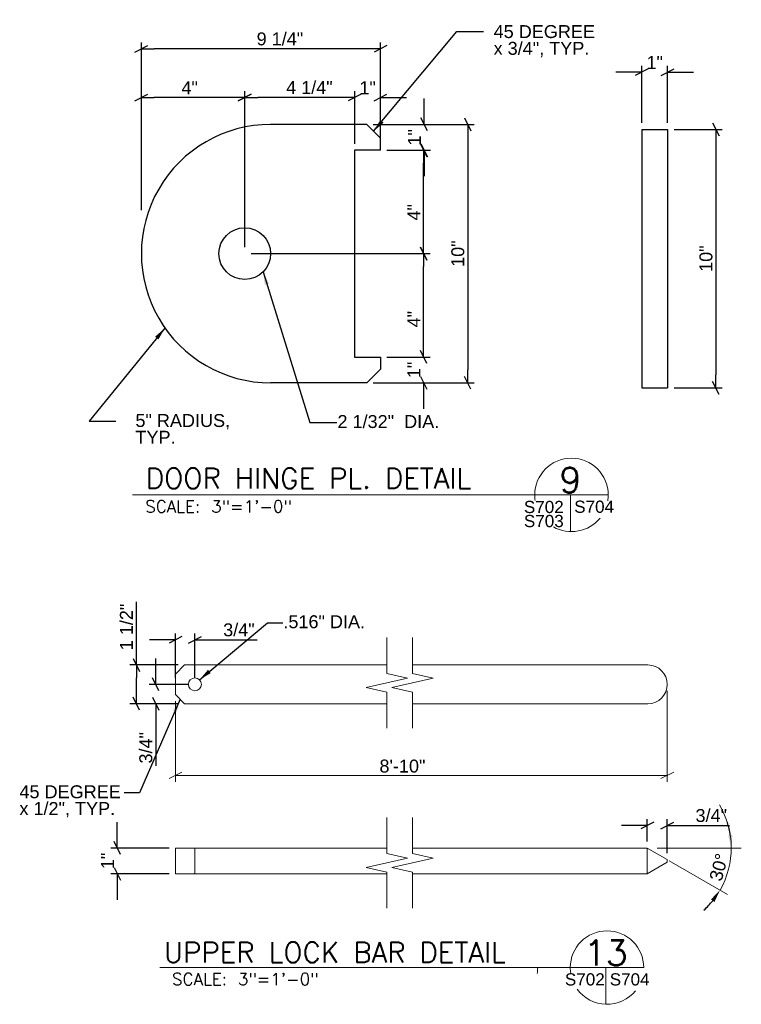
# Model space of a CAD drawing. Header units: inches. Extents: x 278 to 388, y 4 to 81.
# Tile 1 of 5: x 278 to 305, y 4 to 42. Entities that reach past the tile are written whole.
import ezdxf
from ezdxf.enums import TextEntityAlignment as Align

# ---------------------------------------------------------------- set-up
doc = ezdxf.new("R2010")
doc.units = ezdxf.units.IN
doc.header["$MEASUREMENT"] = 0
for name, color, linetype, lineweight in [('G-ANN-TTLB', 7, 'Continuous', 0), ('G-ANNO-DIM', 1, 'Continuous', 0), ('G-ANNO-TEXT', 7, 'Continuous', 0), ('S-STIF-TRAN', 3, 'Continuous', 30)]:
    doc.layers.add(name, color=color, linetype=linetype, lineweight=lineweight)
doc.styles.add("3 1'-0", font='arial.ttf', dxfattribs={"height": 0.5})
doc.styles.get("Standard").update_dxf_attribs({"font": 'txt.shx'})
doc.styles.add('SUBTITLE 4.7625', font='romans.shx', dxfattribs={"width": 0.8, "height": 187.5})
doc.styles.add('TITLE20', font='simplex.shx', dxfattribs={"height": 5000})
doc.dimstyles.new("3 1'-0", dxfattribs={"dimtxt": 0.5, "dimasz": 0.5, "dimexe": 0.25, "dimexo": 0.25, "dimgap": 0.125, "dimtad": 1, "dimdec": 4, "dimzin": 7, "dimdsep": 46, "dimlunit": 4, "dimtxsty": "3 1'-0", "dimblk": '_Oblique_0.5', "dimcen": 0.09, "dimadec": 4, "dimazin": 3, "dimtfac": 1, "dimtdec": 4, "dimtofl": 0, "dimtmove": 0, "dimatfit": 3, "dimfxl": 1, "dimfrac": 2, "dimtolj": 1, "dimtzin": 7, "dimarcsym": 1})

# ---------------------------------------------------------------- blocks, each defined once
blk = doc.blocks.new('_Oblique_0.5')
at = {"color": 0, "linetype": 'ByBlock', "lineweight": -2}
for p, q in [((0, 0), (-1, 0)), ((0.5, 0.25), (-0.5, -0.25))]:
    blk.add_line(p, q, dxfattribs=at)
blk = doc.blocks.new('*D44')
at = {"layer": 'Defpoints', "color": 0, "lineweight": 0, "transparency": 16777216}
for p in [(302.577, 40.087), (301.577, 37.872), (302.577, 37.872)]:
    blk.add_point(p, dxfattribs=at)
at = {"layer": 'G-ANNO-DIM', "color": 0, "lineweight": -2, "transparency": 16777216}
for p, q in [((301.077, 40.087), (300.577, 40.087)), ((301.577, 38.122), (301.577, 40.337)), ((302.577, 38.122), (302.577, 40.337)), ((303.077, 40.087), (303.577, 40.087))]:
    blk.add_line(p, q, dxfattribs=at)
at = {"layer": 'G-ANNO-DIM', "color": 0, "lineweight": -2, "transparency": 16777216, "xscale": 0.5, "yscale": 0.5, "zscale": 0.5}
blk.add_blockref('_Oblique_0.5', (301.577, 40.087), dxfattribs=at)
at = {"layer": 'G-ANNO-DIM', "color": 0, "lineweight": -2, "transparency": 16777216, "xscale": 0.5, "yscale": 0.5, "zscale": 0.5, "rotation": 180}
blk.add_blockref('_Oblique_0.5', (302.577, 40.087), dxfattribs=at)
at = {"layer": 'G-ANNO-DIM', "color": 0, "transparency": 16777216, "insert": (302.077, 40.463), "char_height": 0.5, "attachment_point": 5, "style": "3 1'-0"}
blk.add_mtext('\\A1;1"', dxfattribs=at)
blk = doc.blocks.new('*D45')
at = {"layer": 'Defpoints', "color": 0, "lineweight": 0, "transparency": 16777216}
for p in [(286.221, 33.066), (293.139, 33.066), (291.471, 29.066)]:
    blk.add_point(p, dxfattribs=at)
at = {"layer": 'G-ANNO-DIM', "color": 0, "lineweight": -2, "transparency": 16777216}
for p, q in [((286.471, 33.066), (293.389, 33.066)), ((293.139, 29.566), (293.139, 32.566)), ((291.721, 29.066), (293.389, 29.066))]:
    blk.add_line(p, q, dxfattribs=at)
at = {"layer": 'G-ANNO-DIM', "color": 0, "lineweight": -2, "transparency": 16777216, "xscale": 0.5, "yscale": 0.5, "zscale": 0.5}
for p, rotation in [((293.139, 33.066), 90), ((293.139, 29.066), 270)]:
    blk.add_blockref('_Oblique_0.5', p, dxfattribs=dict(at, rotation=rotation))
at = {"layer": 'G-ANNO-DIM', "color": 0, "transparency": 16777216, "insert": (292.764, 30.53), "char_height": 0.5, "attachment_point": 5, "rotation": 90, "style": "3 1'-0"}
blk.add_mtext('\\A1;4"', dxfattribs=at)
blk = doc.blocks.new('*D46')
at = {"layer": 'Defpoints', "color": 0, "lineweight": 0, "transparency": 16777216}
for p in [(291.471, 29.066), (290.94, 28.066), (293.139, 28.066)]:
    blk.add_point(p, dxfattribs=at)
at = {"layer": 'G-ANNO-DIM', "color": 0, "lineweight": -2, "transparency": 16777216}
for p, q in [((293.139, 29.566), (293.139, 30.066)), ((291.721, 29.066), (293.389, 29.066)), ((291.19, 28.066), (293.389, 28.066)), ((293.139, 27.566), (293.139, 27.066))]:
    blk.add_line(p, q, dxfattribs=at)
at = {"layer": 'G-ANNO-DIM', "color": 0, "lineweight": -2, "transparency": 16777216, "xscale": 0.5, "yscale": 0.5, "zscale": 0.5}
for p, rotation in [((293.139, 29.066), 270), ((293.139, 28.066), 90)]:
    blk.add_blockref('_Oblique_0.5', p, dxfattribs=dict(at, rotation=rotation))
at = {"layer": 'G-ANNO-DIM', "color": 0, "transparency": 16777216, "insert": (292.763, 28.566), "char_height": 0.5, "attachment_point": 5, "rotation": 90, "style": "3 1'-0"}
blk.add_mtext('\\A1;1"', dxfattribs=at)
blk = doc.blocks.new('*D47')
at = {"layer": 'Defpoints', "color": 0, "lineweight": 0, "transparency": 16777216}
for p in [(290.94, 38.066), (293.159, 38.066), (291.471, 37.066)]:
    blk.add_point(p, dxfattribs=at)
at = {"layer": 'G-ANNO-DIM', "color": 0, "lineweight": -2, "transparency": 16777216}
for p, q in [((293.159, 38.566), (293.159, 39.066)), ((291.19, 38.066), (293.409, 38.066)), ((291.721, 37.066), (293.409, 37.066)), ((293.159, 36.566), (293.159, 36.066))]:
    blk.add_line(p, q, dxfattribs=at)
at = {"layer": 'G-ANNO-DIM', "color": 0, "lineweight": -2, "transparency": 16777216, "xscale": 0.5, "yscale": 0.5, "zscale": 0.5}
for p, rotation in [((293.159, 38.066), 270), ((293.159, 37.066), 90)]:
    blk.add_blockref('_Oblique_0.5', p, dxfattribs=dict(at, rotation=rotation))
at = {"layer": 'G-ANNO-DIM', "color": 0, "transparency": 16777216, "insert": (292.783, 37.566), "char_height": 0.5, "attachment_point": 5, "rotation": 90, "style": "3 1'-0"}
blk.add_mtext('\\A1;1"', dxfattribs=at)
blk = doc.blocks.new('*D48')
at = {"layer": 'Defpoints', "color": 0, "lineweight": 0, "transparency": 16777216}
for p in [(290.471, 39.108), (290.471, 37.066), (291.471, 37.066)]:
    blk.add_point(p, dxfattribs=at)
at = {"layer": 'G-ANNO-DIM', "color": 0, "lineweight": -2, "transparency": 16777216}
for p, q in [((290.471, 37.316), (290.471, 39.358)), ((291.471, 37.316), (291.471, 39.358)), ((289.971, 39.108), (289.471, 39.108)), ((291.971, 39.108), (292.471, 39.108))]:
    blk.add_line(p, q, dxfattribs=at)
at = {"layer": 'G-ANNO-DIM', "color": 0, "lineweight": -2, "transparency": 16777216, "xscale": 0.5, "yscale": 0.5, "zscale": 0.5}
blk.add_blockref('_Oblique_0.5', (290.471, 39.108), dxfattribs=at)
at = {"layer": 'G-ANNO-DIM', "color": 0, "lineweight": -2, "transparency": 16777216, "xscale": 0.5, "yscale": 0.5, "zscale": 0.5, "rotation": 180}
blk.add_blockref('_Oblique_0.5', (291.471, 39.108), dxfattribs=at)
at = {"layer": 'G-ANNO-DIM', "color": 0, "transparency": 16777216, "insert": (290.971, 39.484), "char_height": 0.5, "attachment_point": 5, "style": "3 1'-0"}
blk.add_mtext('\\A1;1"', dxfattribs=at)
blk = doc.blocks.new('*D49')
at = {"layer": 'Defpoints', "color": 0, "lineweight": 0, "transparency": 16777216}
for p in [(286.221, 39.108), (290.471, 37.066), (286.221, 33.066)]:
    blk.add_point(p, dxfattribs=at)
at = {"layer": 'G-ANNO-DIM', "color": 0, "lineweight": -2, "transparency": 16777216}
for p, q in [((286.221, 33.316), (286.221, 39.358)), ((290.471, 37.316), (290.471, 39.358)), ((289.971, 39.108), (286.721, 39.108))]:
    blk.add_line(p, q, dxfattribs=at)
at = {"layer": 'G-ANNO-DIM', "color": 0, "lineweight": -2, "transparency": 16777216, "xscale": 0.5, "yscale": 0.5, "zscale": 0.5, "rotation": 180}
blk.add_blockref('_Oblique_0.5', (286.221, 39.108), dxfattribs=at)
at = {"layer": 'G-ANNO-DIM', "color": 0, "lineweight": -2, "transparency": 16777216, "xscale": 0.5, "yscale": 0.5, "zscale": 0.5}
blk.add_blockref('_Oblique_0.5', (290.471, 39.108), dxfattribs=at)
at = {"layer": 'G-ANNO-DIM', "color": 0, "transparency": 16777216, "insert": (288.719, 39.491), "char_height": 0.5, "attachment_point": 5, "style": "3 1'-0"}
blk.add_mtext('\\A1;4 1/4"', dxfattribs=at)
blk = doc.blocks.new('*D50')
at = {"layer": 'Defpoints', "color": 0, "lineweight": 0, "transparency": 16777216}
for p in [(282.221, 39.108), (282.221, 35.547), (286.221, 34.066)]:
    blk.add_point(p, dxfattribs=at)
at = {"layer": 'G-ANNO-DIM', "color": 0, "lineweight": -2, "transparency": 16777216}
for p, q in [((282.221, 35.797), (282.221, 39.358)), ((286.221, 34.316), (286.221, 39.358)), ((285.721, 39.108), (282.721, 39.108))]:
    blk.add_line(p, q, dxfattribs=at)
at = {"layer": 'G-ANNO-DIM', "color": 0, "lineweight": -2, "transparency": 16777216, "xscale": 0.5, "yscale": 0.5, "zscale": 0.5, "rotation": 180}
blk.add_blockref('_Oblique_0.5', (282.221, 39.108), dxfattribs=at)
at = {"layer": 'G-ANNO-DIM', "color": 0, "lineweight": -2, "transparency": 16777216, "xscale": 0.5, "yscale": 0.5, "zscale": 0.5}
blk.add_blockref('_Oblique_0.5', (286.221, 39.108), dxfattribs=at)
at = {"layer": 'G-ANNO-DIM', "color": 0, "transparency": 16777216, "insert": (284.088, 39.483), "char_height": 0.5, "attachment_point": 5, "style": "3 1'-0"}
blk.add_mtext('\\A1;4"', dxfattribs=at)
blk = doc.blocks.new('*D51')
at = {"layer": 'Defpoints', "color": 0, "lineweight": 0, "transparency": 16777216}
for p in [(291.471, 37.066), (293.139, 37.066), (286.721, 33.066)]:
    blk.add_point(p, dxfattribs=at)
at = {"layer": 'G-ANNO-DIM', "color": 0, "lineweight": -2, "transparency": 16777216}
for p, q in [((291.721, 37.066), (293.389, 37.066)), ((293.139, 33.566), (293.139, 36.566)), ((286.971, 33.066), (293.389, 33.066))]:
    blk.add_line(p, q, dxfattribs=at)
at = {"layer": 'G-ANNO-DIM', "color": 0, "lineweight": -2, "transparency": 16777216, "xscale": 0.5, "yscale": 0.5, "zscale": 0.5}
for p, rotation in [((293.139, 37.066), 90), ((293.139, 33.066), 270)]:
    blk.add_blockref('_Oblique_0.5', p, dxfattribs=dict(at, rotation=rotation))
at = {"layer": 'G-ANNO-DIM', "color": 0, "transparency": 16777216, "insert": (292.764, 34.666), "char_height": 0.5, "attachment_point": 5, "rotation": 90, "style": "3 1'-0"}
blk.add_mtext('\\A1;4"', dxfattribs=at)
blk = doc.blocks.new('*D52')
at = {"layer": 'Defpoints', "color": 0, "lineweight": 0, "transparency": 16777216}
for p in [(282.221, 40.99), (291.471, 37.066), (282.221, 34.493)]:
    blk.add_point(p, dxfattribs=at)
at = {"layer": 'G-ANNO-DIM', "color": 0, "lineweight": -2, "transparency": 16777216}
for p, q in [((282.221, 34.743), (282.221, 41.24)), ((291.471, 37.316), (291.471, 41.24)), ((290.971, 40.99), (282.721, 40.99))]:
    blk.add_line(p, q, dxfattribs=at)
at = {"layer": 'G-ANNO-DIM', "color": 0, "lineweight": -2, "transparency": 16777216, "xscale": 0.5, "yscale": 0.5, "zscale": 0.5, "rotation": 180}
blk.add_blockref('_Oblique_0.5', (282.221, 40.99), dxfattribs=at)
at = {"layer": 'G-ANNO-DIM', "color": 0, "lineweight": -2, "transparency": 16777216, "xscale": 0.5, "yscale": 0.5, "zscale": 0.5}
blk.add_blockref('_Oblique_0.5', (291.471, 40.99), dxfattribs=at)
at = {"layer": 'G-ANNO-DIM', "color": 0, "transparency": 16777216, "insert": (287.579, 41.373), "char_height": 0.5, "attachment_point": 5, "style": "3 1'-0"}
blk.add_mtext('\\A1;9 1/4"', dxfattribs=at)
blk = doc.blocks.new('*D53')
at = {"layer": 'Defpoints', "color": 0, "lineweight": 0, "transparency": 16777216}
for p in [(302.577, 37.872), (302.577, 27.872), (304.442, 27.872)]:
    blk.add_point(p, dxfattribs=at)
at = {"layer": 'G-ANNO-DIM', "color": 0, "lineweight": -2, "transparency": 16777216}
for p, q in [((302.827, 37.872), (304.692, 37.872)), ((304.442, 37.372), (304.442, 28.372)), ((302.827, 27.872), (304.692, 27.872))]:
    blk.add_line(p, q, dxfattribs=at)
at = {"layer": 'G-ANNO-DIM', "color": 0, "lineweight": -2, "transparency": 16777216, "xscale": 0.5, "yscale": 0.5, "zscale": 0.5}
for p, rotation in [((304.442, 37.872), 90), ((304.442, 27.872), 270)]:
    blk.add_blockref('_Oblique_0.5', p, dxfattribs=dict(at, rotation=rotation))
at = {"layer": 'G-ANNO-DIM', "color": 0, "transparency": 16777216, "insert": (304.062, 32.872), "char_height": 0.5, "attachment_point": 5, "rotation": 90, "style": "3 1'-0"}
blk.add_mtext('\\A1;10"', dxfattribs=at)
blk = doc.blocks.new('*D54')
at = {"layer": 'Defpoints', "color": 0, "lineweight": 0, "transparency": 16777216}
for p in [(290.94, 38.066), (290.94, 28.066), (294.842, 28.066)]:
    blk.add_point(p, dxfattribs=at)
at = {"layer": 'G-ANNO-DIM', "color": 0, "lineweight": -2, "transparency": 16777216}
for p, q in [((291.19, 38.066), (295.092, 38.066)), ((294.842, 37.566), (294.842, 28.566)), ((291.19, 28.066), (295.092, 28.066))]:
    blk.add_line(p, q, dxfattribs=at)
at = {"layer": 'G-ANNO-DIM', "color": 0, "lineweight": -2, "transparency": 16777216, "xscale": 0.5, "yscale": 0.5, "zscale": 0.5}
for p, rotation in [((294.842, 38.066), 90), ((294.842, 28.066), 270)]:
    blk.add_blockref('_Oblique_0.5', p, dxfattribs=dict(at, rotation=rotation))
at = {"layer": 'G-ANNO-DIM', "color": 0, "transparency": 16777216, "insert": (294.462, 33.066), "char_height": 0.5, "attachment_point": 5, "rotation": 90, "style": "3 1'-0"}
blk.add_mtext('\\A1;10"', dxfattribs=at)
blk = doc.blocks.new('BREAK LINE')
at = {"layer": 'G-ANNO-TEXT', "flags": 128}
blk.add_lwpolyline([(8.365, 9.202), (8.365, 8.475), (8.365, 6.429), (9.965, 6.066), (6.765, 5.339), (8.365, 4.975), (8.365, 2.202)], dxfattribs=at)
blk = doc.blocks.new('*D64')
at = {"layer": 'Defpoints', "color": 0, "lineweight": 0, "transparency": 16777216}
for p in [(302.561, 10.937), (301.787, 10.067), (302.561, 9.62)]:
    blk.add_point(p, dxfattribs=at)
at = {"layer": 'G-ANNO-DIM', "color": 0, "lineweight": -2, "transparency": 16777216}
for p, q in [((301.787, 10.317), (301.787, 11.187)), ((302.561, 9.87), (302.561, 11.187)), ((301.287, 10.937), (300.787, 10.937)), ((303.061, 10.937), (304.968, 10.937))]:
    blk.add_line(p, q, dxfattribs=at)
at = {"layer": 'G-ANNO-DIM', "color": 0, "lineweight": -2, "transparency": 16777216, "xscale": 0.5, "yscale": 0.5, "zscale": 0.5}
blk.add_blockref('_Oblique_0.5', (301.787, 10.937), dxfattribs=at)
at = {"layer": 'G-ANNO-DIM', "color": 0, "lineweight": -2, "transparency": 16777216, "xscale": 0.5, "yscale": 0.5, "zscale": 0.5, "rotation": 180}
blk.add_blockref('_Oblique_0.5', (302.561, 10.937), dxfattribs=at)
at = {"layer": 'G-ANNO-DIM', "color": 0, "transparency": 16777216, "insert": (304.265, 11.321), "char_height": 0.5, "attachment_point": 5, "style": "3 1'-0"}
blk.add_mtext('\\A1;3/4"', dxfattribs=at)
blk = doc.blocks.new('*D65')
at = {"layer": 'Defpoints', "color": 0, "lineweight": 0, "transparency": 16777216}
for p in [(282.028, 17.149), (283.894, 17.149), (283.894, 15.649)]:
    blk.add_point(p, dxfattribs=at)
at = {"layer": 'G-ANNO-DIM', "color": 0, "lineweight": -2, "transparency": 16777216}
for p, q in [((282.028, 17.149), (282.028, 19.591)), ((283.644, 17.149), (281.778, 17.149)), ((282.028, 16.149), (282.028, 16.649)), ((283.644, 15.649), (281.778, 15.649))]:
    blk.add_line(p, q, dxfattribs=at)
at = {"layer": 'G-ANNO-DIM', "color": 0, "lineweight": -2, "transparency": 16777216, "xscale": 0.5, "yscale": 0.5, "zscale": 0.5}
for p, rotation in [((282.028, 17.149), 90), ((282.028, 15.649), 270)]:
    blk.add_blockref('_Oblique_0.5', p, dxfattribs=dict(at, rotation=rotation))
at = {"layer": 'G-ANNO-DIM', "color": 0, "transparency": 16777216, "insert": (281.645, 18.62), "char_height": 0.5, "attachment_point": 5, "rotation": 90, "style": "3 1'-0"}
blk.add_mtext('\\A1;1 1/2"', dxfattribs=at)
blk = doc.blocks.new('*D66')
at = {"layer": 'Defpoints', "color": 0, "lineweight": 0, "transparency": 16777216}
for p in [(284.29, 18.122), (283.54, 16.399), (284.29, 16.399)]:
    blk.add_point(p, dxfattribs=at)
at = {"layer": 'G-ANNO-DIM', "color": 0, "lineweight": -2, "transparency": 16777216}
for p, q in [((283.54, 16.649), (283.54, 18.372)), ((284.29, 16.649), (284.29, 18.372)), ((283.04, 18.122), (282.54, 18.122)), ((284.79, 18.122), (286.697, 18.122))]:
    blk.add_line(p, q, dxfattribs=at)
at = {"layer": 'G-ANNO-DIM', "color": 0, "lineweight": -2, "transparency": 16777216, "xscale": 0.5, "yscale": 0.5, "zscale": 0.5}
blk.add_blockref('_Oblique_0.5', (283.54, 18.122), dxfattribs=at)
at = {"layer": 'G-ANNO-DIM', "color": 0, "lineweight": -2, "transparency": 16777216, "xscale": 0.5, "yscale": 0.5, "zscale": 0.5, "rotation": 180}
blk.add_blockref('_Oblique_0.5', (284.29, 18.122), dxfattribs=at)
at = {"layer": 'G-ANNO-DIM', "color": 0, "transparency": 16777216, "insert": (285.994, 18.506), "char_height": 0.5, "attachment_point": 5, "style": "3 1'-0"}
blk.add_mtext('\\A1;3/4"', dxfattribs=at)
blk = doc.blocks.new('*D67')
at = {"layer": 'Defpoints', "color": 0, "lineweight": 0, "transparency": 16777216}
for p in [(284.29, 16.399), (282.776, 15.649), (283.894, 15.649)]:
    blk.add_point(p, dxfattribs=at)
at = {"layer": 'G-ANNO-DIM', "color": 0, "lineweight": -2, "transparency": 16777216}
for p, q in [((282.776, 16.899), (282.776, 17.399)), ((284.04, 16.399), (282.526, 16.399)), ((283.644, 15.649), (282.526, 15.649)), ((282.776, 15.149), (282.776, 13.242))]:
    blk.add_line(p, q, dxfattribs=at)
at = {"layer": 'G-ANNO-DIM', "color": 0, "lineweight": -2, "transparency": 16777216, "xscale": 0.5, "yscale": 0.5, "zscale": 0.5}
for p, rotation in [((282.776, 16.399), 270), ((282.776, 15.649), 90)]:
    blk.add_blockref('_Oblique_0.5', p, dxfattribs=dict(at, rotation=rotation))
at = {"layer": 'G-ANNO-DIM', "color": 0, "transparency": 16777216, "insert": (282.393, 13.945), "char_height": 0.5, "attachment_point": 5, "rotation": 90, "style": "3 1'-0"}
blk.add_mtext('\\A1;3/4"', dxfattribs=at)
blk = doc.blocks.new('*D68')
at = {"layer": 'Defpoints', "color": 0, "lineweight": 0, "transparency": 16777216}
for p in [(281.288, 10.067), (283.54, 10.067), (283.54, 9.067)]:
    blk.add_point(p, dxfattribs=at)
at = {"layer": 'G-ANNO-DIM', "color": 0, "lineweight": -2, "transparency": 16777216}
for p, q in [((281.288, 10.567), (281.288, 11.067)), ((283.29, 10.067), (281.038, 10.067)), ((283.29, 9.067), (281.038, 9.067)), ((281.288, 8.567), (281.288, 8.067))]:
    blk.add_line(p, q, dxfattribs=at)
at = {"layer": 'G-ANNO-DIM', "color": 0, "lineweight": -2, "transparency": 16777216, "xscale": 0.5, "yscale": 0.5, "zscale": 0.5}
for p, rotation in [((281.288, 10.067), 270), ((281.288, 9.067), 90)]:
    blk.add_blockref('_Oblique_0.5', p, dxfattribs=dict(at, rotation=rotation))
at = {"layer": 'G-ANNO-DIM', "color": 0, "transparency": 16777216, "insert": (280.912, 9.567), "char_height": 0.5, "attachment_point": 5, "rotation": 90, "style": "3 1'-0"}
blk.add_mtext('\\A1;1"', dxfattribs=at)
blk = doc.blocks.new('*D69')
at = {"layer": 'Defpoints', "color": 0, "lineweight": 0, "transparency": 16777216}
for p in [(301.787, 10.067), (304.347, 10.067), (303.409, 9.13), (304.842, 8.955)]:
    blk.add_point(p, dxfattribs=at)
at = {"layer": 'G-ANNO-DIM', "color": 0, "lineweight": -2, "transparency": 16777216}
for start, end in [(8.8191, 17.6382), (312.3618, 321.1809)]:
    blk.add_arc((301.787, 10.067), 3.252, start, end, dxfattribs=at)
at = {"layer": 'G-ANNO-DIM', "color": 0, "lineweight": 0, "transparency": 16777216}
for points in [[(305.083, 10.572), (304.917, 10.559), (305.038, 10.067)], [(304.252, 8.075), (304.389, 7.981), (304.603, 8.441)]]:
    blk.add_solid(points, dxfattribs=at)
at = {"layer": 'G-ANNO-DIM', "color": 0, "transparency": 16777216, "insert": (304.56, 9.324), "char_height": 0.5, "attachment_point": 5, "rotation": 75, "style": "3 1'-0"}
blk.add_mtext('\\A1;30°', dxfattribs=at)

msp = doc.modelspace()

# ---------------------------------------------------------------- linework, layer by layer
at = {"layer": 'G-ANN-TTLB', "color": 7, "linetype": 'Continuous', "lineweight": 13}
for p, q in [((281.88169, 23.73003), (300.27813, 23.73003)), ((282.9324, 5.43992), (301.65223, 5.43992))]:
    msp.add_line(p, q, dxfattribs=at)
at = {"layer": 'G-ANN-TTLB', "color": 7, "linetype": 'Continuous', "lineweight": 0}
for centre, radius, start, end in [((298.85707, 23.73003), 1.42081, 0, 180), ((298.85707, 23.73003), 1.42106, 180, 188.869165), ((298.85707, 23.73003), 1.42106, 350.56955, 0), ((298.85707, 23.73003), 1.42106, 240.427292, 321.024531), ((300.23116, 5.43992), 1.42081, 0, 180), ((296.12882, 5.43992), 1.42106, 350.56955, 0), ((300.23116, 5.43992), 1.42106, 180, 188.869165), ((300.23116, 5.43992), 1.42106, 215.75187, 321.024531)]:
    msp.add_arc(centre, radius, start, end, dxfattribs=at)
at = {"layer": 'G-ANNO-DIM'}
for p, q in [((302.56137, 16.14872), (302.56137, 12.62699)), ((283.54026, 15.75227), (283.54026, 12.62699)), ((283.29026, 12.75199), (283.79026, 13.00199)), ((302.81137, 13.00199), (302.31137, 12.75199)), ((283.54026, 12.87699), (302.56137, 12.87699)), ((302.16734, 10.06668), (305.42622, 10.06668)), ((302.63483, 9.5771), (304.89878, 8.27001))]:
    msp.add_line(p, q, dxfattribs=at)
msp.add_arc((301.78685, 10.06668), 3.2516, 330, 30.836386, dxfattribs=at)
at = {"layer": 'G-ANNO-TEXT'}
for p, q in [((298.81329, 23.73003), (298.81329, 22.30964)), ((283.89381, 17.14872), (283.54026, 16.79516)), ((283.89381, 17.14872), (291.71321, 17.14872)), ((292.71321, 17.14872), (301.81137, 17.14872)), ((283.54026, 16.00227), (283.54026, 16.79516)), ((283.89381, 15.64872), (283.54026, 16.00227)), ((283.89381, 15.64872), (291.71321, 15.64872)), ((292.71321, 15.64872), (301.81137, 15.64872)), ((284.29026, 10.06668), (284.29026, 9.06668)), ((302.56137, 9.61952), (301.78685, 10.06668)), ((301.78685, 10.06668), (301.78685, 9.06668)), ((302.56137, 9.51385), (301.78685, 9.06668)), ((300.18739, 5.43992), (300.18739, 4.01953))]:
    msp.add_line(p, q, dxfattribs=at)
at = {"layer": 'G-ANNO-TEXT', "flags": 128}
for points in [[(291.71321, 10.06668), (283.54026, 10.06668), (283.54026, 9.06668), (291.71321, 9.06668)], [(301.78685, 10.06668), (292.71321, 10.06668)], [(302.56137, 9.51385), (302.56137, 9.61952)], [(292.71321, 9.06668), (301.78685, 9.06668)]]:
    msp.add_lwpolyline(points, dxfattribs=at)
at = {"layer": 'G-ANNO-TEXT', "extrusion": (0, 0, -1)}
msp.add_circle((-284.29026, 16.39872), 0.25, dxfattribs=at)
msp.add_arc((-301.81137, 16.39872), 0.75, 90, 270, dxfattribs=at)
at = {"layer": 'S-STIF-TRAN'}
for p, q in [((290.9402, 38.06637), (287.22053, 38.06637)), ((290.9402, 38.06637), (291.47053, 37.53604)), ((301.57734, 37.87196), (302.57734, 37.87196)), ((301.57734, 37.87196), (301.57734, 27.87196)), ((302.57734, 37.87196), (302.57734, 27.87196)), ((291.47053, 37.06637), (291.47053, 37.53604)), ((291.47053, 37.06637), (290.47053, 37.06637)), ((291.47053, 29.06637), (291.47053, 28.5967)), ((290.9402, 28.06637), (291.47053, 28.5967)), ((290.9402, 28.06637), (287.22053, 28.06637)), ((301.57734, 27.87196), (302.57734, 27.87196))]:
    msp.add_line(p, q, dxfattribs=at)
at = {"layer": 'S-STIF-TRAN', "flags": 128}
msp.add_lwpolyline([(290.47053, 37.06637), (290.47053, 29.06637), (291.47053, 29.06637)], dxfattribs=at)
at = {"layer": 'S-STIF-TRAN'}
msp.add_circle((286.22053, 33.06637), 1, dxfattribs=at)
msp.add_arc((287.22053, 33.06637), 5, 89.999554, 270.000446, dxfattribs=at)

# ---------------------------------------------------------------- block references
at = {"layer": 'G-ANNO-TEXT', "xscale": 0.5, "yscale": 0.5, "zscale": 0.5}
for p in [(287.53088, 13.60733), (288.53088, 13.60733), (287.53088, 6.64203), (288.53088, 6.64203)]:
    msp.add_blockref('BREAK LINE', p, dxfattribs=at)

# ---------------------------------------------------------------- texts
at = {"layer": 'G-ANN-TTLB', "color": 7, "linetype": 'Continuous', "lineweight": 13, "style": 'SUBTITLE 4.7625'}
for s, p in [('DOOR HINGE PL. DETAIL', (282.3933, 23.98262)), ('UPPER LOCK BAR DETAIL', (283.09046, 5.63252))]:
    msp.add_text(s, height=0.7874016, dxfattribs=at).set_placement(p)
at = {"layer": 'G-ANN-TTLB', "color": 7, "linetype": 'Continuous', "lineweight": 0, "style": 'TITLE20'}
for s, height, p in [('9', 0.98425, (298.81329, 24.30144)), ('13', 0.984252, (300.18739, 6.01134))]:
    msp.add_text(s, height=height, dxfattribs=at).set_placement(p, align=Align.MIDDLE_CENTER)
at = {"layer": 'G-ANN-TTLB', "color": 7, "linetype": 'Continuous', "lineweight": 0}
for p in [(285.20515, 23.04701), (286.24094, 4.7569)]:
    msp.add_text('SCALE: 3"=1\'-0"', height=0.4724409, dxfattribs=at).set_placement(p, align=Align.CENTER)
at = {"layer": 'G-ANN-TTLB', "color": 7, "linetype": 'Continuous', "lineweight": 0, "char_height": 0.472441, "attachment_point": 8, "style": 'TITLE20'}
for s, insert, line_spacing_factor in [('\\fArial|b0|i0|c00|p39;S702\\PS703', (297.78709, 22.47648), 0.69144), ('\\fArial|b0|i0|c00|p39;S704', (299.73362, 23.03077), 0.72), ('{\\fArial|b0|i0|c0|p39;S702}', (299.37331, 4.74066), 0.72), ('\\fArial|b0|i0|c00|p39;S704', (301.10772, 4.74066), 0.72)]:
    msp.add_mtext(s, dxfattribs=dict(at, insert=insert, line_spacing_factor=line_spacing_factor))
at = {"layer": 'G-ANNO-DIM', "color": 7, "linetype": 'Continuous', "insert": (291.42897, 13.23391), "char_height": 0.5, "attachment_point": 4, "line_spacing_factor": 0.6, "style": "3 1'-0"}
msp.add_mtext('8\'-10"', dxfattribs=at)
at = {"layer": 'G-ANNO-TEXT', "color": 7, "char_height": 0.5, "attachment_point": 1, "style": "3 1'-0"}
for s, insert, line_spacing_factor in [('45 DEGREE\\Px 3/4", TYP.', (295.84597, 41.90848), 0.776524), ('5" RADIUS,\\PTYP.', (281.9902, 26.8585), 0.776524), ('2 1/32"  DIA.', (289.80617, 26.81938), 0.6), ('.516" DIA.', (287.71302, 19.07283), 0.6), ('45 DEGREE\\Px 1/2", TYP.', (277.50386, 12.4928), 0.776524)]:
    msp.add_mtext(s, dxfattribs=dict(at, insert=insert, line_spacing_factor=line_spacing_factor))

# ---------------------------------------------------------------- dimensions: what is measured, and where the dimension line sits
at = {"layer": 'G-ANNO-DIM'}
for base, p1, p2, angle, picture, middle in [((282.22053, 40.98983), (291.47053, 37.06637), (282.22053, 34.49337), 180, '*D52', (287.57926, 40.98983)), ((286.22053, 39.10797), (290.47053, 37.06637), (286.22053, 33.06637), 180, '*D49', (288.71874, 39.10797)), ((282.22053, 39.10797), (286.22053, 34.06637), (282.22053, 35.54667), 180, '*D50', (284.08787, 39.10797)), ((290.47053, 39.10797), (291.47053, 37.06637), (290.47053, 37.06637), 180, '*D48', (290.97053, 39.10797)), ((293.15854, 38.06637), (291.47053, 37.06637), (290.9402, 38.06637), 90, '*D47', (293.15854, 37.56637)), ((293.1387, 37.06637), (286.72053, 33.06637), (291.47053, 37.06637), 90, '*D51', (293.1387, 34.66598)), ((293.1387, 33.06637), (291.47053, 29.06637), (286.22053, 33.06637), 90, '*D45', (293.1387, 30.52964)), ((293.1387, 28.06637), (291.47053, 29.06637), (290.9402, 28.06637), 270, '*D46', (293.1387, 28.56637)), ((282.02806, 17.14872), (283.89381, 15.64872), (283.89381, 17.14872), 90, '*D65', (282.02806, 18.62007)), ((282.77638, 15.64872), (284.29026, 16.39872), (283.89381, 15.64872), 270, '*D67', (282.77638, 13.94527)), ((281.2881, 10.06668), (283.54026, 9.06668), (283.54026, 10.06668), 90, '*D68', (281.2881, 9.56668))]:
    dim = msp.add_linear_dim(base=base, p1=p1, p2=p2, angle=angle, dimstyle="3 1'-0", dxfattribs=at)
    dim.commit()
    dim.dimension.update_dxf_attribs({"geometry": picture, "text_midpoint": middle, "dimtype": 160})
for base, p1, p2, picture, middle in [((302.57734, 40.08664), (301.57734, 37.87196), (302.57734, 37.87196), '*D44', (302.07734, 40.08664)), ((284.29026, 18.12229), (283.54026, 16.39872), (284.29026, 16.39872), '*D66', (285.99371, 18.12229)), ((302.56137, 10.93738), (301.78685, 10.06668), (302.56137, 9.61952), '*D64', (304.26482, 10.93738))]:
    dim = msp.add_linear_dim(base=base, p1=p1, p2=p2, dimstyle="3 1'-0", dxfattribs=at)
    dim.commit()
    dim.dimension.update_dxf_attribs({"geometry": picture, "text_midpoint": middle, "dimtype": 160})
for base, p1, p2, picture, middle in [((294.84244, 28.06637), (290.9402, 38.06637), (290.9402, 28.06637), '*D54', (294.46215, 33.06637)), ((304.44201, 27.87196), (302.57734, 37.87196), (302.57734, 27.87196), '*D53', (304.06173, 32.87196))]:
    dim = msp.add_linear_dim(base=base, p1=p1, p2=p2, angle=270, dimstyle="3 1'-0", dxfattribs=at)
    dim.commit()
    dim.dimension.update_dxf_attribs({"geometry": picture, "text_midpoint": middle})
dim = msp.add_angular_dim_3p(base=(304.84236, 8.95457), center=(301.78685, 10.06668), p1=(303.40935, 9.12993), p2=(304.34677, 10.06668), dimstyle="3 1'-0", override={"dimse1": 1, "dimse2": 1}, dxfattribs=at)
dim.commit()
dim.dimension.update_dxf_attribs({"geometry": '*D69', "text_midpoint": (304.56016, 9.32358)})

# ---------------------------------------------------------------- leaders
at = {"layer": 'G-ANNO-TEXT'}
for points in [[(291.20536, 37.8012), (294.41874, 41.66035), (295.45906, 41.66035)], [(286.92763, 32.35926), (288.74246, 26.53085), (289.78277, 26.53085)], [(283.13226, 30.18781), (280.19671, 26.58953), (281.23702, 26.58953)], [(284.46704, 16.57549), (287.09437, 18.7843), (287.68962, 18.7843)], [(283.71704, 15.82549), (282.14971, 12.20427), (281.55446, 12.20427)]]:
    msp.add_leader(points, dimstyle="3 1'-0", override={"dimgap": 0.5}, dxfattribs=at)

doc.saveas('drawing.dxf')
